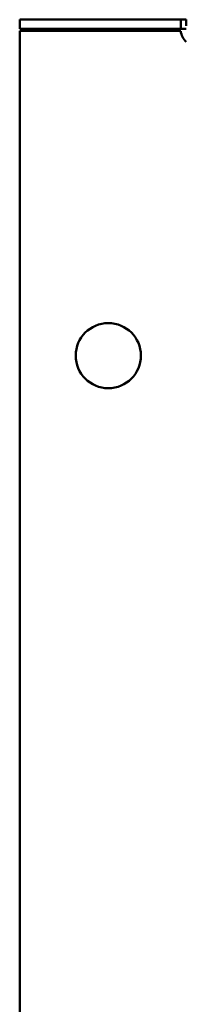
# Model space of a CAD drawing. Header units: millimetres. Extents: x 1115 to 1510, y 677 to 1180.
# Tile 5 of 6: x 1330 to 1353, y 1040 to 1180. Entities that reach past the tile are written whole.
import ezdxf

# ---------------------------------------------------------------- set-up
doc = ezdxf.new("R2010")
doc.units = ezdxf.units.MM
doc.header["$LTSCALE"] = 6.25
doc.layers.add('Widoczne (ISO)', color=7, linetype='Continuous', lineweight=50)

msp = doc.modelspace()

# ---------------------------------------------------------------- linework, layer by layer
at = {"layer": 'Widoczne (ISO)'}
for p, q in [((1329.75, 1178.32), (1329.75, 1179.63)), ((1352.46, 1179.63), (1329.75, 1179.63)), ((1352.46, 1178.32), (1352.46, 1179.63)), ((1352.46, 1179.63), (1353.25, 1179.63)), ((1353.25, 1179.63), (1353.25, 1178.75)), ((1329.75, 1178.32), (1352.46, 1178.32)), ((1352.46, 1178.03), (1329.75, 1178.03)), ((1329.75, 678.23), (1329.75, 1178.03)), ((1352.46, 1178.32), (1353.25, 1178.32))]:
    msp.add_line(p, q, dxfattribs=at)
msp.add_circle((1342.25, 1132.13), 4.6, dxfattribs=at)
msp.add_arc((1354.95, 1178.32), 2.5, 186.8104, 227.2669, dxfattribs=at)

doc.saveas('drawing.dxf')
